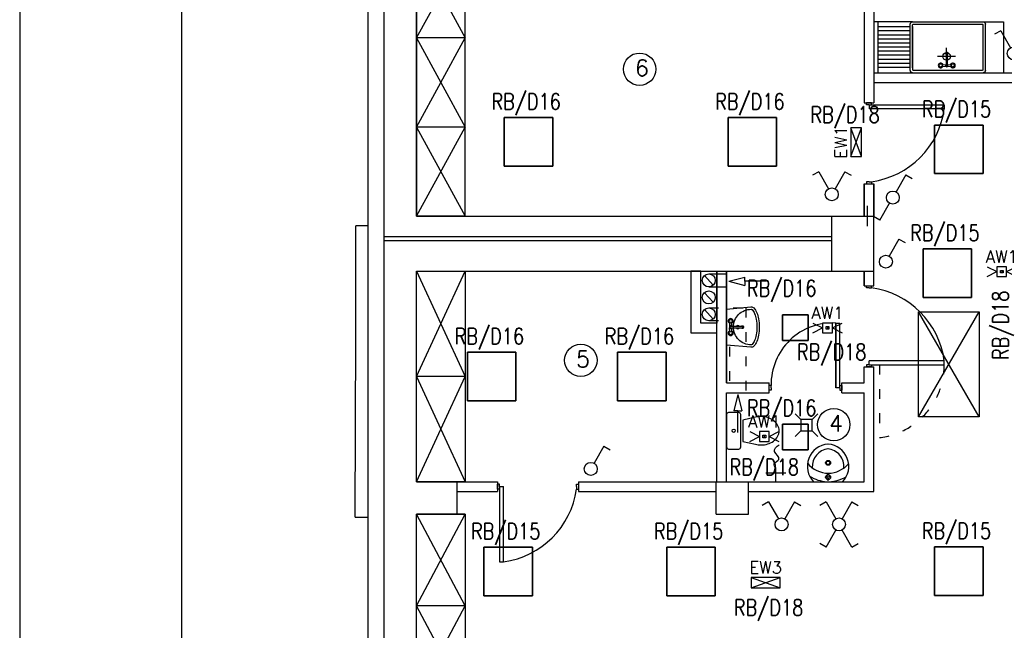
# Model space of a CAD drawing. Header units: inches. Extents: x 6268 to 12323, y 5221 to 42059.
# Tile 69 of 98: x 6268 to 7485, y 31255 to 32008. Entities that reach past the tile are written whole.
import ezdxf
from ezdxf.enums import TextEntityAlignment as Align

# ---------------------------------------------------------------- set-up
doc = ezdxf.new("R2010")
doc.units = ezdxf.units.IN
doc.header["$MEASUREMENT"] = 0
doc.linetypes.add('ACAD_ISO03W100', pattern=[30, 12, -18])
doc.layers.add('2DE_NUMEL', color=1, linetype='Continuous', lineweight=20)
for name, color, linetype in [('CP_LINENORM', 253, 'Continuous'), ('DLXLUM', 1, 'Continuous'), ('E_OPRAWY_LUXIONA', 14, 'Continuous')]:
    doc.layers.add(name, color=color, linetype=linetype)
doc.styles.add('CP_ATTR', font='romans.shx')
doc.styles.get("Standard").update_dxf_attribs({"font": 'txt.shx'})

# ---------------------------------------------------------------- blocks, each defined once
blk = doc.blocks.new('*U1423')
for p, q in [((30, 30), (-30, 30)), ((-30, 30), (-30, -30)), ((-30, 30), (-30, -30)), ((-30, -30), (-30, 30)), ((-30, 30), (-30, 30)), ((30, 30), (-30, 30)), ((-30, 30), (-30, 30)), ((-30, 30), (30, 30)), ((-30, -30), (-30, 30)), ((-30, 30), (30, 30)), ((30, -30), (30, 30)), ((30, 30), (30, 30)), ((30, -30), (30, 30)), ((30, 30), (30, 30)), ((30, 30), (30, -30)), ((30, 30), (30, -30)), ((-30, -30), (30, -30)), ((-30, -30), (-30, -30)), ((-30, -30), (30, -30)), ((30, -30), (-30, -30)), ((-30, -30), (-30, -30)), ((30, -30), (-30, -30)), ((30, -30), (30, -30)), ((30, -30), (30, -30))]:
    blk.add_line(p, q)
blk = doc.blocks.new('*U1336')
for p, q in [((30, 30), (-30, 30)), ((-30, 30), (-30, -30)), ((-30, -30), (-30, 30)), ((-30, 30), (-30, 30)), ((-30, 30), (-30, -30)), ((30, 30), (-30, 30)), ((-30, 30), (-30, 30)), ((-30, 30), (30, 30)), ((-30, 30), (30, 30)), ((-30, -30), (-30, 30)), ((30, -30), (30, 30)), ((30, 30), (30, 30)), ((30, 30), (30, 30)), ((30, 30), (30, -30)), ((30, -30), (30, 30)), ((30, 30), (30, -30)), ((-30, -30), (30, -30)), ((-30, -30), (-30, -30)), ((-30, -30), (30, -30)), ((30, -30), (-30, -30)), ((-30, -30), (-30, -30)), ((30, -30), (-30, -30)), ((30, -30), (30, -30)), ((30, -30), (30, -30))]:
    blk.add_line(p, q)
blk = doc.blocks.new('*U1356')
for p, q in [((30, 30), (-30, 30)), ((-30, 30), (-30, -30)), ((-30, 30), (-30, -30)), ((-30, -30), (-30, 30)), ((-30, 30), (-30, 30)), ((-30, 30), (-30, 30)), ((-30, 30), (30, 30)), ((30, 30), (-30, 30)), ((-30, -30), (-30, 30)), ((-30, 30), (30, 30)), ((30, -30), (30, 30)), ((30, 30), (30, 30)), ((30, -30), (30, 30)), ((30, 30), (30, 30)), ((30, 30), (30, -30)), ((30, 30), (30, -30)), ((-30, -30), (30, -30)), ((-30, -30), (-30, -30)), ((-30, -30), (30, -30)), ((30, -30), (-30, -30)), ((-30, -30), (-30, -30)), ((30, -30), (-30, -30)), ((30, -30), (30, -30)), ((30, -30), (30, -30))]:
    blk.add_line(p, q)
blk = doc.blocks.new('*U1391')
for p, q in [((30, 30), (-30, 30)), ((-30, 30), (-30, -30)), ((-30, 30), (-30, -30)), ((-30, -30), (-30, 30)), ((-30, 30), (-30, 30)), ((30, 30), (-30, 30)), ((-30, 30), (-30, 30)), ((-30, 30), (30, 30)), ((-30, -30), (-30, 30)), ((-30, 30), (30, 30)), ((30, -30), (30, 30)), ((30, 30), (30, 30)), ((30, -30), (30, 30)), ((30, 30), (30, 30)), ((30, 30), (30, -30)), ((30, 30), (30, -30)), ((-30, -30), (30, -30)), ((-30, -30), (30, -30)), ((30, -30), (-30, -30)), ((-30, -30), (-30, -30)), ((-30, -30), (-30, -30)), ((30, -30), (-30, -30)), ((30, -30), (30, -30)), ((30, -30), (30, -30))]:
    blk.add_line(p, q)
blk = doc.blocks.new('*U1404')
for p, q in [((30, 30), (-30, 30)), ((-30, 30), (-30, -30)), ((-30, 30), (-30, -30)), ((-30, -30), (-30, 30)), ((-30, 30), (-30, 30)), ((30, 30), (-30, 30)), ((-30, 30), (-30, 30)), ((-30, 30), (30, 30)), ((-30, -30), (-30, 30)), ((-30, 30), (30, 30)), ((30, -30), (30, 30)), ((30, 30), (30, 30)), ((30, -30), (30, 30)), ((30, 30), (30, 30)), ((30, 30), (30, -30)), ((30, 30), (30, -30)), ((-30, -30), (30, -30)), ((-30, -30), (30, -30)), ((30, -30), (-30, -30)), ((-30, -30), (-30, -30)), ((-30, -30), (-30, -30)), ((30, -30), (-30, -30)), ((30, -30), (30, -30)), ((30, -30), (30, -30))]:
    blk.add_line(p, q)
blk = doc.blocks.new('*U1417')
for p, q in [((16, 16), (-16, 16)), ((-16, 16), (-16, -16)), ((-16, 16), (-16, -16)), ((-16, -16), (-16, 16)), ((-16, 16), (-16, 16)), ((16, 16), (-16, 16)), ((-16, 16), (-16, 16)), ((-16, 16), (16, 16)), ((-16, -16), (-16, 16)), ((-16, 16), (16, 16)), ((16, -16), (16, 16)), ((16, 16), (16, 16)), ((16, -16), (16, 16)), ((16, 16), (16, 16)), ((16, 16), (16, -16)), ((16, 16), (16, -16)), ((-16, -16), (16, -16)), ((-16, -16), (-16, -16)), ((-16, -16), (16, -16)), ((16, -16), (-16, -16)), ((-16, -16), (-16, -16)), ((16, -16), (-16, -16)), ((16, -16), (16, -16)), ((16, -16), (16, -16))]:
    blk.add_line(p, q)
blk = doc.blocks.new('*U1418')
for p, q in [((16, 16), (-16, 16)), ((-16, 16), (-16, -16)), ((-16, 16), (-16, -16)), ((-16, -16), (-16, 16)), ((-16, 16), (-16, 16)), ((16, 16), (-16, 16)), ((-16, 16), (-16, 16)), ((-16, 16), (16, 16)), ((-16, -16), (-16, 16)), ((-16, 16), (16, 16)), ((16, -16), (16, 16)), ((16, 16), (16, 16)), ((16, -16), (16, 16)), ((16, 16), (16, 16)), ((16, 16), (16, -16)), ((16, 16), (16, -16)), ((-16, -16), (16, -16)), ((-16, -16), (-16, -16)), ((-16, -16), (16, -16)), ((16, -16), (-16, -16)), ((-16, -16), (-16, -16)), ((16, -16), (-16, -16)), ((16, -16), (16, -16)), ((16, -16), (16, -16))]:
    blk.add_line(p, q)
blk = doc.blocks.new('*U1419')
for p, q in [((30, 30), (-30, 30)), ((-30, 30), (-30, -30)), ((-30, 30), (-30, -30)), ((-30, -30), (-30, 30)), ((-30, 30), (-30, 30)), ((30, 30), (-30, 30)), ((-30, 30), (-30, 30)), ((-30, 30), (30, 30)), ((-30, -30), (-30, 30)), ((-30, 30), (30, 30)), ((30, -30), (30, 30)), ((30, 30), (30, 30)), ((30, -30), (30, 30)), ((30, 30), (30, 30)), ((30, 30), (30, -30)), ((30, 30), (30, -30)), ((-30, -30), (30, -30)), ((-30, -30), (30, -30)), ((30, -30), (-30, -30)), ((-30, -30), (-30, -30)), ((-30, -30), (-30, -30)), ((30, -30), (-30, -30)), ((30, -30), (30, -30)), ((30, -30), (30, -30))]:
    blk.add_line(p, q)
blk = doc.blocks.new('*U1420')
for p, q in [((30, 30), (-30, 30)), ((-30, 30), (-30, -30)), ((-30, 30), (-30, -30)), ((-30, -30), (-30, 30)), ((-30, 30), (-30, 30)), ((30, 30), (-30, 30)), ((-30, 30), (-30, 30)), ((-30, 30), (30, 30)), ((-30, -30), (-30, 30)), ((-30, 30), (30, 30)), ((30, -30), (30, 30)), ((30, 30), (30, 30)), ((30, -30), (30, 30)), ((30, 30), (30, 30)), ((30, 30), (30, -30)), ((30, 30), (30, -30)), ((-30, -30), (30, -30)), ((-30, -30), (30, -30)), ((30, -30), (-30, -30)), ((-30, -30), (-30, -30)), ((-30, -30), (-30, -30)), ((30, -30), (-30, -30)), ((30, -30), (30, -30)), ((30, -30), (30, -30))]:
    blk.add_line(p, q)
blk = doc.blocks.new('*U1427')
for p, q in [((30, 30), (-30, 30)), ((-30, 30), (-30, -30)), ((-30, 30), (-30, -30)), ((-30, -30), (-30, 30)), ((-30, 30), (-30, 30)), ((30, 30), (-30, 30)), ((-30, 30), (-30, 30)), ((-30, 30), (30, 30)), ((-30, -30), (-30, 30)), ((-30, 30), (30, 30)), ((30, -30), (30, 30)), ((30, 30), (30, 30)), ((30, -30), (30, 30)), ((30, 30), (30, 30)), ((30, 30), (30, -30)), ((30, 30), (30, -30)), ((-30, -30), (30, -30)), ((-30, -30), (30, -30)), ((30, -30), (-30, -30)), ((-30, -30), (-30, -30)), ((-30, -30), (-30, -30)), ((30, -30), (-30, -30)), ((30, -30), (30, -30)), ((30, -30), (30, -30))]:
    blk.add_line(p, q)
blk = doc.blocks.new('*U1430')
for p, q in [((30, 30), (-30, 30)), ((-30, 30), (-30, -30)), ((-30, 30), (-30, -30)), ((-30, -30), (-30, 30)), ((-30, 30), (-30, 30)), ((-30, 30), (-30, 30)), ((-30, 30), (30, 30)), ((30, 30), (-30, 30)), ((-30, -30), (-30, 30)), ((-30, 30), (30, 30)), ((30, -30), (30, 30)), ((30, 30), (30, 30)), ((30, -30), (30, 30)), ((30, 30), (30, 30)), ((30, 30), (30, -30)), ((30, 30), (30, -30)), ((-30, -30), (30, -30)), ((-30, -30), (30, -30)), ((30, -30), (-30, -30)), ((-30, -30), (-30, -30)), ((-30, -30), (-30, -30)), ((30, -30), (-30, -30)), ((30, -30), (30, -30)), ((30, -30), (30, -30))]:
    blk.add_line(p, q)
blk = doc.blocks.new('CPEL_2598')
for p, q in [((-0.4, 0.7), (-0.594, 0.589)), ((-0.4, 0.7), (-0.099, 0.174)), ((0.4, 0.7), (0.099, 0.174)), ((0.4, 0.7), (0.594, 0.589))]:
    blk.add_line(p, q)
blk.add_circle((0, 0), 0.2)
at = {"linetype": 'ByBlock', "style": 'CP_ATTR', "flags": 9}
for tag, p in [('NAME', (-0.092, -0.018)), ('GROUP', (-0.092, -0.018)), ('NUMBER', (-0.092, -0.018)), ('PRODUCER', (-0.092, -0.018)), ('ARTICLE', (-0.092, -0.018)), ('CHARACTER', (-0.092, -0.018)), ('VOLTAGE', (-0.092, -0.019)), ('WEIGHT', (-0.092, -0.018)), ('OTHER', (-0.092, -0.018)), ('PRODUCT-TYPE', (-0.092, -0.019)), ('ORDER-NO', (-0.092, -0.019)), ('POWER', (-0.092, -0.019))]:
    blk.add_attdef(tag, text='', height=0.00005, dxfattribs=at).set_placement(p, align=Align.MIDDLE_LEFT)
blk = doc.blocks.new('CPEL_25941')
for q in [(0.099, 0.174), (0.594, 0.589)]:
    blk.add_line((0.4, 0.7), q)
blk.add_circle((0, 0), 0.2)
at = {"linetype": 'ByBlock', "style": 'CP_ATTR', "flags": 9}
for tag, p in [('NAME', (-0.092, -0.018)), ('GROUP', (-0.092, -0.018)), ('NUMBER', (-0.092, -0.018)), ('PRODUCER', (-0.092, -0.018)), ('ARTICLE', (-0.092, -0.018)), ('CHARACTER', (-0.092, -0.018)), ('VOLTAGE', (-0.092, -0.019)), ('WEIGHT', (-0.092, -0.018)), ('OTHER', (-0.092, -0.018)), ('PRODUCT-TYPE', (-0.092, -0.019)), ('ORDER-NO', (-0.092, -0.019)), ('POWER', (-0.092, -0.019))]:
    blk.add_attdef(tag, text='', height=0.00005, dxfattribs=at).set_placement(p, align=Align.MIDDLE_LEFT)
blk = doc.blocks.new('CPEL_2599')
for p, q in [((0.4, 0.7), (0.099, 0.174)), ((0.4, 0.7), (0.594, 0.589)), ((-0.4, -0.7), (-0.099, -0.174)), ((-0.4, -0.7), (-0.594, -0.589))]:
    blk.add_line(p, q)
blk.add_circle((0, 0), 0.2)
at = {"linetype": 'ByBlock', "style": 'CP_ATTR', "flags": 9}
for tag, p in [('NAME', (-0.092, -0.018)), ('GROUP', (-0.092, -0.018)), ('NUMBER', (-0.092, -0.018)), ('PRODUCER', (-0.092, -0.018)), ('ARTICLE', (-0.092, -0.018)), ('CHARACTER', (-0.092, -0.018)), ('VOLTAGE', (-0.092, -0.019)), ('WEIGHT', (-0.092, -0.018)), ('OTHER', (-0.092, -0.018)), ('PRODUCT-TYPE', (-0.092, -0.019)), ('ORDER-NO', (-0.092, -0.019)), ('POWER', (-0.092, -0.019))]:
    blk.add_attdef(tag, text='', height=0.00005, dxfattribs=at).set_placement(p, align=Align.MIDDLE_LEFT)
blk = doc.blocks.new('CPEL_2600')
for p, q in [((-0.4, 0.7), (-0.594, 0.589)), ((-0.4, 0.7), (-0.099, 0.174)), ((0.4, 0.7), (0.099, 0.174)), ((0.4, 0.7), (0.594, 0.589)), ((-0.4, -0.7), (-0.099, -0.174)), ((0.4, -0.7), (0.099, -0.174)), ((-0.4, -0.7), (-0.594, -0.589)), ((0.4, -0.7), (0.594, -0.589))]:
    blk.add_line(p, q)
blk.add_circle((0, 0), 0.2)
at = {"linetype": 'ByBlock', "style": 'CP_ATTR', "flags": 9}
for tag, p in [('NAME', (-0.092, -0.018)), ('GROUP', (-0.092, -0.018)), ('NUMBER', (-0.092, -0.018)), ('PRODUCER', (-0.092, -0.018)), ('ARTICLE', (-0.092, -0.018)), ('CHARACTER', (-0.092, -0.018)), ('VOLTAGE', (-0.092, -0.019)), ('WEIGHT', (-0.092, -0.018)), ('OTHER', (-0.092, -0.018)), ('PRODUCT-TYPE', (-0.092, -0.019)), ('ORDER-NO', (-0.092, -0.019)), ('POWER', (-0.092, -0.019))]:
    blk.add_attdef(tag, text='', height=0.00005, dxfattribs=at).set_placement(p, align=Align.MIDDLE_LEFT)
blk = doc.blocks.new('AW11')
at = {"layer": 'E_OPRAWY_LUXIONA'}
for p, q in [((-18, 6), (-6, 0)), ((-18, -6), (-6, 0)), ((0, 1.6), (0, -1.6)), ((6, 0), (18, 6)), ((6, 0), (18, -6))]:
    blk.add_line(p, q, dxfattribs=at)
for points in [[(-6, -6), (6, -6), (6, 6), (-6, 6)], [(-1.8, 1.6), (1.8, 1.6), (1.8, -1.6), (-1.8, -1.6)]]:
    blk.add_lwpolyline(points, close=True, dxfattribs=at)
blk.add_attdef('B', text='', height=8, dxfattribs=at).set_placement((0, 11), align=Align.CENTER)
blk = doc.blocks.new('EWW1')
at = {"layer": 'E_OPRAWY_LUXIONA'}
for p, q in [((262875, -591188), (263231, -591318)), ((262875, -591318), (263231, -591188))]:
    blk.add_line(p, q, dxfattribs=at)
at = {"layer": 'E_OPRAWY_LUXIONA', "ltscale": 0.1}
blk.add_lwpolyline([(262875, -591318), (263231, -591318), (263231, -591188), (262875, -591188)], close=True, dxfattribs=at)
at = {"layer": 'E_OPRAWY_LUXIONA'}
blk.add_attdef('H', text='', height=77.4, dxfattribs=at).set_placement((263053, -591140), align=Align.CENTER)
blk = doc.blocks.new('cp_num_el')
at = {"linetype": 'ByBlock', "style": 'CP_ATTR', "width": 0.8, "flags": 12}
blk.add_attdef('VAL', (0, 0), '', height=1, dxfattribs=at)

msp = doc.modelspace()

# ---------------------------------------------------------------- linework, layer by layer
at = {"linetype": 'Continuous'}
msp.add_line((6468.073, 32745.31), (6468.073, 29875.31), dxfattribs=at)
for p, q in [((6698.543, 30772.907), (6698.543, 32375.907)), ((6718.543, 31740.907), (6718.543, 32355.907)), ((6758.543, 31765.907), (6758.543, 32315.907)), ((6758.543, 32315.907), (6758.543, 31765.907)), ((6818.543, 31765.907), (6818.543, 32315.907)), ((7311.543, 32315.907), (7311.543, 31905.907)), ((7323.543, 32315.907), (7323.543, 31905.907)), ((6758.543, 31985.907), (6818.543, 32095.907)), ((6758.543, 32095.907), (6818.543, 31985.907)), ((7371.436, 32005.907), (7323.543, 32005.907)), ((7371.436, 32005.907), (7328.456, 32005.907)), ((7328.456, 32005.907), (7328.456, 31942.907)), ((7368.436, 31999.469), (7328.456, 31999.469)), ((7368.436, 31945.907), (7368.436, 32002.907)), ((7371.436, 32005.907), (7458.436, 32005.907)), ((7371.436, 32005.907), (7413.436, 32005.907)), ((7371.436, 31948.907), (7371.436, 32002.157)), ((7371.436, 31999.907), (7371.436, 31946.657)), ((7372.186, 32002.907), (7413.436, 32002.907)), ((7413.436, 32005.907), (7455.436, 32005.907)), ((7413.436, 32002.907), (7457.686, 32002.907)), ((7458.436, 32005.907), (7483.859, 32005.907)), ((7458.436, 31946.657), (7458.436, 32002.157)), ((7461.436, 31945.907), (7461.436, 32002.907)), ((7483.859, 32005.907), (7483.859, 31942.907)), ((6818.543, 31985.907), (6758.543, 31985.907)), ((6758.543, 31875.907), (6818.543, 31985.907)), ((6758.543, 31985.907), (6818.543, 31875.907)), ((7368.436, 31994.469), (7328.456, 31994.469)), ((7368.436, 31989.469), (7328.456, 31989.469)), ((7368.436, 31984.469), (7328.456, 31984.469)), ((7368.436, 31979.469), (7328.456, 31979.469)), ((7368.436, 31974.469), (7328.456, 31974.469)), ((7413.436, 31951.928), (7413.436, 31973.763)), ((7368.436, 31969.469), (7328.456, 31969.469)), ((7368.436, 31964.469), (7328.456, 31964.469)), ((7424.343, 31963.157), (7402.259, 31963.157)), ((7412.356, 31966.107), (7412.356, 31966.987)), ((7368.436, 31959.469), (7328.456, 31959.469)), ((7368.436, 31954.469), (7328.456, 31954.469)), ((7368.436, 31949.469), (7328.456, 31949.469)), ((7407.906, 31952.78), (7412.757, 31953.144)), ((7407.906, 31951.035), (7412.757, 31950.671)), ((7414.456, 31953.144), (7419.307, 31952.78)), ((7414.456, 31950.671), (7419.307, 31951.035)), ((7323.543, 31942.907), (7498.543, 31942.907)), ((7372.186, 31945.907), (7413.436, 31945.907)), ((7413.436, 31945.907), (7457.686, 31945.907)), ((7413.436, 31945.907), (7457.686, 31945.907)), ((7323.543, 31930.907), (7498.543, 31930.907)), ((7311.543, 31905.907), (7323.543, 31905.907)), ((7314.543, 31903.407), (7314.543, 31905.907)), ((7320.543, 31905.907), (7314.543, 31905.907)), ((7317.543, 31903.407), (7314.543, 31903.407)), ((7317.543, 31903.407), (7317.543, 31898.407)), ((7317.543, 31903.407), (7320.543, 31903.407)), ((7320.543, 31903.407), (7320.543, 31905.907)), ((7320.543, 31903.407), (7410.543, 31903.407)), ((7410.543, 31903.407), (7410.543, 31898.407)), ((7410.543, 31898.407), (7317.543, 31898.407)), ((6818.543, 31875.907), (6758.543, 31875.907)), ((6758.543, 31765.907), (6818.543, 31875.907)), ((6758.543, 31875.907), (6818.543, 31765.907)), ((7311.543, 31805.907), (7311.543, 31765.907)), ((7311.543, 31765.907), (7311.543, 31805.907)), ((7311.543, 31805.907), (7323.543, 31805.907)), ((7317.543, 31808.414), (7314.543, 31808.414)), ((7314.543, 31808.414), (7314.543, 31805.914)), ((7317.543, 31808.414), (7320.543, 31808.414)), ((7320.543, 31808.414), (7320.543, 31805.914)), ((7323.543, 31805.907), (7323.543, 31765.907)), ((7323.543, 31765.907), (7323.543, 31805.907)), ((7315.543, 31753.407), (7315.543, 31778.407)), ((6683.543, 31619.087), (6683.543, 31754.087)), ((6698.543, 31754.087), (6683.543, 31754.087)), ((6758.543, 31765.907), (7271.543, 31765.907)), ((6758.543, 31765.907), (6818.543, 31765.907)), ((6818.543, 31765.907), (6758.543, 31765.907)), ((7271.543, 31697.907), (7271.543, 31765.907)), ((7271.543, 31765.907), (7323.543, 31765.907)), ((7323.543, 31697.907), (7323.543, 31765.907)), ((6718.543, 31740.907), (7271.543, 31740.907)), ((6718.543, 31735.907), (6718.543, 31740.907)), ((6718.543, 30792.907), (6718.543, 31735.907)), ((6718.543, 31735.907), (7271.543, 31735.907)), ((6698.543, 31616.087), (6698.543, 31721.087)), ((6758.543, 31437.907), (6758.543, 31697.907)), ((6758.543, 31697.907), (7271.543, 31697.907)), ((6758.543, 31697.907), (7271.543, 31697.907)), ((6758.543, 31697.907), (6818.543, 31697.907)), ((6758.543, 31567.907), (6818.543, 31697.907)), ((6758.543, 31697.907), (6818.543, 31567.907)), ((6818.543, 31697.907), (6818.543, 31437.907)), ((7109.543, 31697.907), (7097.543, 31697.907)), ((7097.543, 31697.907), (7097.543, 31621.907)), ((7109.543, 31633.907), (7109.543, 31697.907)), ((7119.543, 31694.545), (7141.543, 31694.545)), ((7129.543, 31437.907), (7129.543, 31697.907)), ((7129.543, 31697.907), (7129.543, 31633.907)), ((7141.543, 31559.907), (7141.543, 31697.907)), ((7141.543, 31697.907), (7141.543, 31559.907)), ((7271.543, 31697.907), (7323.543, 31697.907)), ((7311.543, 31679.907), (7311.543, 31697.907)), ((7311.543, 31697.907), (7311.543, 31679.907)), ((7323.543, 31679.907), (7323.543, 31697.907)), ((7125.023, 31680.716), (7114.064, 31692.374)), ((7144.134, 31685.409), (7164.134, 31690.409)), ((7144.134, 31685.409), (7164.134, 31680.409)), ((7164.134, 31685.409), (7164.134, 31690.409)), ((7190.691, 31685.409), (7164.134, 31685.409)), ((7164.134, 31685.409), (7164.134, 31680.409)), ((7125.023, 31659.676), (7114.064, 31671.334)), ((7119.543, 31678.545), (7141.543, 31678.545)), ((7311.543, 31679.907), (7323.543, 31679.907)), ((7314.543, 31677.407), (7314.543, 31679.907)), ((7317.543, 31677.407), (7314.543, 31677.407)), ((7317.543, 31677.407), (7320.543, 31677.407)), ((7320.543, 31677.407), (7320.543, 31679.907)), ((7125.023, 31638.79), (7114.064, 31650.448)), ((7378.543, 31647.907), (7453.543, 31647.907)), ((7378.543, 31517.907), (7378.543, 31647.907)), ((7378.543, 31517.907), (7453.543, 31647.907)), ((7453.543, 31517.907), (7378.543, 31647.907)), ((7453.543, 31647.907), (7453.543, 31517.907)), ((7129.543, 31633.907), (7109.543, 31633.907)), ((7145.673, 31634.608), (7145.31, 31629.757)), ((7147.418, 31634.608), (7147.782, 31629.757)), ((7276.543, 31633.907), (7276.543, 31553.907)), ((7276.543, 31553.907), (7276.543, 31633.907)), ((7276.543, 31633.907), (7281.543, 31633.907)), ((7281.543, 31556.907), (7281.543, 31633.907)), ((7097.543, 31621.907), (7129.543, 31621.907)), ((7145.673, 31623.207), (7145.31, 31628.058)), ((7147.782, 31628.058), (7147.418, 31623.207)), ((7160.746, 31630.157), (7161.626, 31630.157)), ((6682.399, 31394.087), (6683.543, 31619.087)), ((7317.543, 31582.407), (7317.543, 31587.407)), ((7410.543, 31587.407), (7317.543, 31587.407)), ((7410.543, 31582.407), (7410.543, 31587.407)), ((7311.543, 31559.907), (7311.543, 31579.907)), ((7311.543, 31579.907), (7323.543, 31579.907)), ((7317.543, 31582.407), (7314.543, 31582.407)), ((7314.543, 31582.407), (7314.543, 31579.907)), ((7320.543, 31579.907), (7314.543, 31579.907)), ((7317.543, 31582.407), (7320.543, 31582.407)), ((7320.543, 31582.407), (7320.543, 31579.907)), ((7320.543, 31582.407), (7410.543, 31582.407)), ((7320.543, 31582.407), (7330.543, 31582.407)), ((7323.543, 31425.907), (7323.543, 31579.907)), ((6818.543, 31567.907), (6758.543, 31567.907)), ((6758.543, 31437.907), (6818.543, 31567.907)), ((6758.543, 31567.907), (6818.543, 31437.907)), ((7141.543, 31559.907), (7194.043, 31559.907)), ((7194.043, 31547.907), (7194.043, 31559.907)), ((7284.043, 31559.907), (7311.543, 31559.907)), ((7284.043, 31547.907), (7284.043, 31559.907)), ((7141.543, 31437.907), (7141.543, 31547.907)), ((7141.543, 31547.907), (7194.043, 31547.907)), ((7196.543, 31556.907), (7194.043, 31556.907)), ((7196.543, 31550.907), (7194.043, 31550.907)), ((7196.543, 31553.907), (7196.543, 31556.907)), ((7196.543, 31553.907), (7196.543, 31550.907)), ((7281.543, 31553.907), (7276.543, 31553.907)), ((7281.543, 31553.907), (7281.543, 31556.907)), ((7281.543, 31556.907), (7284.043, 31556.907)), ((7281.543, 31553.907), (7281.543, 31550.907)), ((7281.543, 31550.907), (7284.043, 31550.907)), ((7284.043, 31556.907), (7284.043, 31550.907)), ((7284.043, 31547.907), (7311.543, 31547.907)), ((7311.543, 31437.907), (7311.543, 31547.907)), ((7155.293, 31545.442), (7150.293, 31525.442)), ((7155.293, 31545.442), (7160.293, 31525.442)), ((6698.543, 31421.087), (6698.543, 31526.087)), ((7155.293, 31525.442), (7150.293, 31525.442)), ((7155.293, 31498.885), (7155.293, 31525.442)), ((7155.293, 31525.442), (7160.293, 31525.442)), ((7226.455, 31521.756), (7233.455, 31514.756)), ((7247.455, 31514.756), (7233.455, 31514.756)), ((7233.455, 31514.756), (7233.455, 31500.756)), ((7254.455, 31521.756), (7247.455, 31514.756)), ((7247.455, 31507.756), (7247.455, 31514.756)), ((7247.455, 31500.756), (7247.455, 31514.756)), ((7453.543, 31517.907), (7378.543, 31517.907)), ((7226.455, 31493.756), (7233.455, 31500.756)), ((7233.455, 31500.756), (7247.455, 31500.756)), ((7254.455, 31493.756), (7247.455, 31500.756)), ((7202.547, 31437.907), (7202.547, 31455.177)), ((6758.543, 31437.907), (6808.543, 31437.907)), ((6818.543, 31437.907), (6758.543, 31437.907)), ((6808.543, 31397.907), (6808.543, 31437.907)), ((6808.543, 31437.907), (6858.543, 31437.907)), ((6818.543, 31437.907), (6858.543, 31437.907)), ((6858.543, 31437.907), (6858.543, 31425.907)), ((6958.543, 31437.907), (7128.543, 31437.907)), ((6958.543, 31437.907), (6958.543, 31425.907)), ((7128.543, 31437.907), (7168.543, 31437.907)), ((7128.543, 31397.907), (7128.543, 31437.907)), ((7168.543, 31397.907), (7168.543, 31437.907)), ((7168.543, 31437.907), (7311.543, 31437.907)), ((7190.193, 31448.892), (7214.9, 31448.892)), ((7248.964, 31437.907), (7284.964, 31437.907)), ((7266.438, 31446.676), (7266.438, 31448.436)), ((7266.438, 31439.455), (7266.438, 31440.664)), ((7267.365, 31446.695), (7267.365, 31448.406)), ((7267.365, 31439.455), (7267.365, 31440.645)), ((6808.543, 31425.907), (6858.543, 31425.907)), ((6861.043, 31434.907), (6858.543, 31434.907)), ((6858.543, 31428.907), (6858.543, 31434.907)), ((6861.043, 31428.907), (6858.543, 31428.907)), ((6861.043, 31431.907), (6861.043, 31434.907)), ((6861.043, 31431.907), (6866.043, 31431.907)), ((6861.043, 31431.907), (6861.043, 31428.907)), ((6861.043, 31428.907), (6861.043, 31338.907)), ((6866.043, 31338.907), (6866.043, 31431.907)), ((6956.043, 31431.907), (6956.043, 31434.907)), ((6956.043, 31434.907), (6958.543, 31434.907)), ((6956.043, 31431.907), (6956.043, 31428.907)), ((6956.043, 31428.907), (6958.543, 31428.907)), ((6958.543, 31425.907), (7128.543, 31425.907)), ((7168.543, 31425.907), (7323.543, 31425.907)), ((6682.399, 31394.087), (6698.543, 31394.087)), ((6758.543, 30832.907), (6758.543, 31397.907)), ((6758.543, 31397.907), (6808.543, 31397.907)), ((6758.543, 31397.907), (6808.543, 31397.907)), ((6758.543, 31397.907), (6818.543, 31397.907)), ((6818.543, 31397.907), (6758.543, 31397.907)), ((6758.543, 31284.907), (6818.543, 31397.907)), ((6818.543, 31284.907), (6758.543, 31397.907)), ((6818.543, 31397.907), (6818.543, 30832.907)), ((7128.543, 31397.907), (7168.543, 31397.907)), ((6861.043, 31338.907), (6866.043, 31338.907)), ((6818.543, 31284.907), (6758.543, 31284.907)), ((6758.543, 31171.907), (6818.543, 31284.907)), ((6818.543, 31171.907), (6758.543, 31284.907))]:
    msp.add_line(p, q)
at = {"linetype": 'ACAD_ISO03W100'}
for p, q in [((7119.543, 31652.619), (7165.337, 31652.619)), ((7165.337, 31652.619), (7165.337, 31547.907)), ((7119.543, 31636.893), (7145.337, 31636.893)), ((7145.337, 31634.619), (7145.337, 31547.907)), ((7330.543, 31582.407), (7330.543, 31492.407))]:
    msp.add_line(p, q, dxfattribs=at)
for points in [[(7412.45, 31966.551, 0.10454597), (7412.356, 31966.107, 0.10454597), (7412.45, 31965.664, 0.10079648), (7412.722, 31965.28)], [(7414.856, 31966.107), (7414.856, 31966.987, 0.10454597), (7414.762, 31967.431, 0.10079648), (7414.49, 31967.815, 0.09591072), (7414.088, 31968.067, 0.09272045), (7413.606, 31968.157, 0.09272045), (7413.124, 31968.067, 0.09591072), (7412.722, 31967.815, 0.10079648), (7412.45, 31967.431)], [(7413.606, 31967.277, 0.09272045), (7413.124, 31967.187, 0.09591072), (7412.722, 31966.935, 0.10079648), (7412.45, 31966.551)], [(7412.816, 31966.389, 0.10454597), (7412.756, 31966.107), (7412.756, 31951.907, 1), (7414.456, 31951.907), (7414.456, 31966.107, 0.10454597), (7414.397, 31966.389)], [(7414.762, 31966.551, 0.10079648), (7414.49, 31966.935, 0.09591072), (7414.088, 31967.187)], [(7414.456, 31965.25, 0.00914131), (7414.49, 31965.28, 0.10079648), (7414.762, 31965.664, 0.10454597), (7414.856, 31966.107, 0.10454597), (7414.762, 31966.551)], [(7171.503, 31603.926), (7141.543, 31606.666), (7141.543, 31651.148), (7171.503, 31653.889, -0.02280923), (7171.91, 31653.907, -0.20345275), (7175.128, 31652.542, -0.09716323), (7178.981, 31646.585, -0.05413092), (7181.071, 31639.101, -0.04107152), (7181.91, 31628.907, -0.04107152), (7181.071, 31618.713, -0.05413092), (7178.981, 31611.23, -0.09716323), (7175.128, 31605.273, -0.20345275), (7171.91, 31603.907, -0.20345275)], [(7171.776, 31650.901, -0.02280923), (7171.91, 31650.907, -0.20345275), (7172.97, 31650.458, -0.09716323), (7176.196, 31645.471, -0.05413092), (7178.112, 31638.611, -0.04107152), (7178.91, 31628.907, -0.04107152), (7178.112, 31619.204, -0.05413092), (7176.196, 31612.344, -0.09716323), (7172.97, 31607.357, -0.20345275), (7171.91, 31606.907, -0.0984914), (7163.491, 31608.582, -0.0984914), (7156.354, 31613.351, -0.0984914), (7151.585, 31620.488, -0.0984914), (7149.91, 31628.907, -0.0984914), (7151.585, 31637.326, -0.0984914), (7156.354, 31644.464, -0.0984914), (7163.491, 31649.233, -0.0984914), (7171.91, 31650.907)], [(7161.028, 31629.698, 0.10454597), (7160.746, 31629.757), (7146.546, 31629.757, 1), (7146.546, 31628.057), (7160.746, 31628.057, 0.10454597), (7161.028, 31628.117)], [(7159.888, 31628.057, 0.00914131), (7159.919, 31628.023, 0.10079648), (7160.302, 31627.751, 0.10454597), (7160.746, 31627.657, 0.10454597), (7161.19, 31627.751)], [(7161.19, 31630.063, 0.10454597), (7160.746, 31630.157, 0.10454597), (7160.302, 31630.063, 0.10079648), (7159.919, 31629.791)], [(7160.746, 31627.657), (7161.626, 31627.657, 0.10454597), (7162.07, 31627.751, 0.10079648), (7162.453, 31628.023, 0.09591072), (7162.706, 31628.425, 0.09272045), (7162.796, 31628.907, 0.09272045), (7162.706, 31629.389, 0.09591072), (7162.453, 31629.791, 0.10079648), (7162.07, 31630.063)], [(7161.916, 31628.907, 0.09272045), (7161.826, 31629.389, 0.09591072), (7161.573, 31629.791, 0.10079648), (7161.19, 31630.063)], [(7161.19, 31627.751, 0.10079648), (7161.573, 31628.023, 0.09591072), (7161.826, 31628.425)], [(7192.389, 31517.136, 0.07203938), (7184.043, 31518.345, 0.05824006), (7177.26, 31517.552)], [(7204.645, 31493.788, 0.13213816), (7206.543, 31500.845, 0.13213816), (7204.645, 31507.901)]]:
    msp.add_lwpolyline(points, format="xyb")
msp.add_lwpolyline([(7159.043, 31480.845), (7159.043, 31520.845, 0.41421356), (7156.543, 31523.345), (7144.043, 31523.345, 0.41421356), (7141.543, 31520.845), (7141.543, 31480.845, 0.41421356), (7144.043, 31478.345), (7156.543, 31478.345, 0.41421356)], format="xyb", close=True)
msp.add_lwpolyline([(7177.26, 31517.552), (7161.526, 31513.918), (7161.526, 31487.771), (7177.26, 31484.138)])
for centre, radius in [((7034.067, 31947.259), 20), ((7413.436, 31963.157), 4.65), ((7406.106, 31951.907), 2), ((7421.106, 31951.907), 2), ((7119.543, 31686.545), 8), ((7119.543, 31665.505), 8), ((7119.543, 31644.619), 8), ((7146.546, 31636.407), 2), ((7146.546, 31621.407), 2), ((6961.45, 31587.838), 20), ((7273.974, 31508.407), 20), ((7150.293, 31500.845), 1.959), ((7266.964, 31461.267), 3.052), ((7266.964, 31461.267), 2.152), ((7266.964, 31443.67), 3.052), ((7266.964, 31443.67), 1.552)]:
    msp.add_circle(centre, radius)
at = {"extrusion": (0, 0, -1)}
for centre, radius, start, end in [((-7371.436, 32002.907), 3, 0, 90), ((-7372.186, 32002.157), 0.75, 0, 90), ((-7457.686, 32002.157), 0.75, 90, 180), ((-7458.436, 32002.907), 3, 90, 180), ((-7371.436, 31945.907), 3, 270, 0), ((-7372.186, 31946.657), 0.75, 270, 0), ((-7457.686, 31946.657), 0.75, 180, 270), ((-7458.436, 31945.907), 3, 180, 270)]:
    msp.add_arc(centre, radius, start, end, dxfattribs=at)
for centre, radius, start, end in [((7413.453, 31966.987), 1.097, 156.126554, 180), ((7413.575, 31966.191), 1.248, 226.896539, 228.991509), ((7413.527, 31966.074), 0.778, 133.103461, 156.126554), ((7413.575, 31966.023), 0.848, 111.189373, 133.103461), ((7413.606, 31965.943), 0.934, 90, 111.189373), ((7413.606, 31965.943), 1.334, 68.810627, 90), ((7413.606, 31965.943), 0.934, 68.810627, 90), ((7413.637, 31966.023), 0.848, 46.896539, 68.810627), ((7413.685, 31966.074), 0.778, 23.873446, 46.896539), ((7406.106, 31951.907), 3, 18.479542, 341.520458), ((7413.606, 31951.907), 1.5, 124.518103, 55.481897), ((7421.106, 31951.907), 3, 198.479542, 161.520458), ((7305.966, 31912.992), 105.589, 277.935194, 352.060744), ((7305.952, 31572.816), 105.604, 7.942007, 82.057993), ((7146.546, 31636.407), 3, 288.479544, 251.520456), ((7272.432, 31558.121), 75.898, 86.894623, 180.915995), ((7146.546, 31621.407), 3, 108.479544, 71.520456), ((7146.546, 31628.907), 1.5, 34.518109, 325.481891), ((7155.41, 31628.907), 2, 25.150661, 154.849339), ((7155.41, 31628.907), 2, 205.150661, 334.849339), ((7160.83, 31628.938), 1.248, 136.896553, 138.991514), ((7160.713, 31628.986), 0.778, 43.103447, 66.126548), ((7160.713, 31628.828), 0.778, 293.873452, 316.896553), ((7160.662, 31628.938), 0.848, 21.189371, 43.103447), ((7160.662, 31628.876), 0.848, 316.896553, 338.810629), ((7160.582, 31628.907), 0.934, 0, 21.189371), ((7160.582, 31628.907), 0.934, 338.810629, 0), ((7161.626, 31629.06), 1.097, 66.126548, 90), ((7160.582, 31628.907), 1.334, 338.810629, 0), ((7185.776, 31494.786), 23.308, 54.462314, 73.518273), ((7188.426, 31498.496), 18.749, 30.109408, 54.462314), ((7185.776, 31506.904), 23.308, 286.481727, 305.537686), ((7188.426, 31503.194), 18.749, 305.537686, 329.890592), ((7184.043, 31512.761), 29.417, 256.667411, 270), ((7184.043, 31512.761), 29.417, 270, 286.481727), ((7268.981, 31456.892), 27.589, 94.707031, 223.483257), ((7268.981, 31456.892), 21.589, 94.707031, 184.316554), ((7264.946, 31456.892), 21.589, 354.470346, 85.292969), ((7264.946, 31456.892), 27.589, 316.516743, 85.292969), ((7268.232, 31483.215), 34.825, 220.262848, 268.39624), ((7266.283, 31483.215), 34.825, 271.60376, 318.317075), ((7268.232, 31483.215), 45.325, 237.960598, 266.434759), ((7266.35, 31483.074), 45.171, 272.746979, 300.80174), ((6851.452, 31443.499), 105.604, 277.942007, 352.057979)]:
    msp.add_arc(centre, radius, start, end)
at = {"linetype": 'ACAD_ISO03W100'}
msp.add_arc((7320.18, 31582.174), 90.363, 276.585075, 0.147846, dxfattribs=at)
msp.add_spline([(7202.547, 31455.177), (7200.294, 31459.865), (7206.239, 31465.55), (7200.822, 31475.333), (7206.503, 31483.662)], degree=3)
at = {"layer": 'CP_LINENORM', "linetype": 'Continuous'}
msp.add_line((6268.073, 32795.31), (6268.073, 29825.31), dxfattribs=at)

# ---------------------------------------------------------------- block references
at = {"layer": '2DE_NUMEL'}
ref = msp.add_blockref('cp_num_el', (6851.001, 31914.586), dxfattribs=dict(at, xscale=-20, yscale=20, zscale=15, rotation=179.9999999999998))
ref.add_attrib('VAL', 'RB/D16', (6851.001, 31897.386), dxfattribs={"layer": '0', "linetype": 'ByBlock', "height": 20, "rotation": 720, "style": 'CP_ATTR', "width": 0.8, "flags": 12})
ref = msp.add_blockref('cp_num_el', (7127.501, 31914.586), dxfattribs=dict(at, xscale=-20, yscale=20, zscale=15, rotation=179.9999999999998))
ref.add_attrib('VAL', 'RB/D16', (7127.501, 31897.386), dxfattribs={"layer": '0', "linetype": 'ByBlock', "height": 20, "rotation": 720, "style": 'CP_ATTR', "width": 0.8, "flags": 12})
ref = msp.add_blockref('cp_num_el', (7245.076, 31898.445), dxfattribs=dict(at, xscale=-20, yscale=20, zscale=15, rotation=179.9999999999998))
ref.add_attrib('VAL', 'RB/D18', (7245.076, 31881.245), dxfattribs={"layer": '0', "linetype": 'ByBlock', "height": 20, "rotation": 720, "style": 'CP_ATTR', "width": 0.8, "flags": 12})
ref = msp.add_blockref('cp_num_el', (7382.751, 31905.345), dxfattribs=dict(at, xscale=-20, yscale=20, zscale=15, rotation=179.9999999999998))
ref.add_attrib('VAL', 'RB/D15', (7382.751, 31888.145), dxfattribs={"layer": '0', "linetype": 'ByBlock', "height": 20, "rotation": 720, "style": 'CP_ATTR', "width": 0.8, "flags": 12})
ref = msp.add_blockref('cp_num_el', (7368.448, 31752.505), dxfattribs=dict(at, xscale=-20, yscale=20, zscale=15, rotation=179.9999999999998))
ref.add_attrib('VAL', 'RB/D15', (7368.448, 31735.305), dxfattribs={"layer": '0', "linetype": 'ByBlock', "height": 20, "rotation": 720, "style": 'CP_ATTR', "width": 0.8, "flags": 12})
ref = msp.add_blockref('cp_num_el', (7166.751, 31684.038), dxfattribs=dict(at, xscale=-20, yscale=20, zscale=15, rotation=179.9999999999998))
ref.add_attrib('VAL', 'RB/D16', (7166.751, 31666.838), dxfattribs={"layer": '0', "linetype": 'ByBlock', "height": 20, "rotation": 720, "style": 'CP_ATTR', "width": 0.8, "flags": 12})
ref = msp.add_blockref('cp_num_el', (7472.8, 31588.164), dxfattribs=dict(at, xscale=-20, yscale=20, zscale=15, rotation=269.9999999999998))
ref.add_attrib('VAL', 'RB/D18', (7490, 31588.164), dxfattribs={"layer": '0', "linetype": 'ByBlock', "height": 20, "rotation": 810, "style": 'CP_ATTR', "width": 0.8, "flags": 12})
ref = msp.add_blockref('cp_num_el', (6805.501, 31624.919), dxfattribs=dict(at, xscale=-20, yscale=20, zscale=15, rotation=179.9999999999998))
ref.add_attrib('VAL', 'RB/D16', (6805.501, 31607.719), dxfattribs={"layer": '0', "linetype": 'ByBlock', "height": 20, "rotation": 720, "style": 'CP_ATTR', "width": 0.8, "flags": 12})
ref = msp.add_blockref('cp_num_el', (6991.001, 31624.919), dxfattribs=dict(at, xscale=-20, yscale=20, zscale=15, rotation=179.9999999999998))
ref.add_attrib('VAL', 'RB/D16', (6991.001, 31607.719), dxfattribs={"layer": '0', "linetype": 'ByBlock', "height": 20, "rotation": 720, "style": 'CP_ATTR', "width": 0.8, "flags": 12})
ref = msp.add_blockref('cp_num_el', (7228.533, 31605.371), dxfattribs=dict(at, xscale=-20, yscale=20, zscale=15, rotation=179.9999999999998))
ref.add_attrib('VAL', 'RB/D18', (7228.533, 31588.171), dxfattribs={"layer": '0', "linetype": 'ByBlock', "height": 20, "rotation": 720, "style": 'CP_ATTR', "width": 0.8, "flags": 12})
ref = msp.add_blockref('cp_num_el', (7166.751, 31536.203), dxfattribs=dict(at, xscale=-20, yscale=20, zscale=15, rotation=179.9999999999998))
ref.add_attrib('VAL', 'RB/D16', (7166.751, 31519.003), dxfattribs={"layer": '0', "linetype": 'ByBlock', "height": 20, "rotation": 720, "style": 'CP_ATTR', "width": 0.8, "flags": 12})
ref = msp.add_blockref('cp_num_el', (7145.197, 31463.361), dxfattribs=dict(at, xscale=-20, yscale=20, zscale=15, rotation=179.9999999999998))
ref.add_attrib('VAL', 'RB/D18', (7145.197, 31446.161), dxfattribs={"layer": '0', "linetype": 'ByBlock', "height": 20, "rotation": 720, "style": 'CP_ATTR', "width": 0.8, "flags": 12})
ref = msp.add_blockref('cp_num_el', (7382.751, 31384.594), dxfattribs=dict(at, xscale=-20, yscale=20, zscale=15, rotation=179.9999999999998))
ref.add_attrib('VAL', 'RB/D15', (7382.751, 31367.394), dxfattribs={"layer": '0', "linetype": 'ByBlock', "height": 20, "rotation": 720, "style": 'CP_ATTR', "width": 0.8, "flags": 12})
ref = msp.add_blockref('cp_num_el', (6825.751, 31384.086), dxfattribs=dict(at, xscale=-20, yscale=20, zscale=15, rotation=179.9999999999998))
ref.add_attrib('VAL', 'RB/D15', (6825.751, 31366.886), dxfattribs={"layer": '0', "linetype": 'ByBlock', "height": 20, "rotation": 720, "style": 'CP_ATTR', "width": 0.8, "flags": 12})
ref = msp.add_blockref('cp_num_el', (7051.751, 31384.086), dxfattribs=dict(at, xscale=-20, yscale=20, zscale=15, rotation=179.9999999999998))
ref.add_attrib('VAL', 'RB/D15', (7051.751, 31366.886), dxfattribs={"layer": '0', "linetype": 'ByBlock', "height": 20, "rotation": 720, "style": 'CP_ATTR', "width": 0.8, "flags": 12})
ref = msp.add_blockref('cp_num_el', (7150.527, 31289.905), dxfattribs=dict(at, xscale=-20, yscale=20, zscale=15, rotation=179.9999999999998))
ref.add_attrib('VAL', 'RB/D18', (7150.527, 31272.705), dxfattribs={"layer": '0', "linetype": 'ByBlock', "height": 20, "rotation": 720, "style": 'CP_ATTR', "width": 0.8, "flags": 12})
at = {"layer": 'DLXLUM', "xscale": 40, "yscale": 40, "zscale": 50}
for name, p in [('CPEL_2598', (7496.316, 31966.829)), ('CPEL_2598', (7271.543, 31792.774)), ('CPEL_2599', (7346.973, 31788.791)), ('CPEL_25941', (7338.386, 31709.641)), ('CPEL_25941', (6973.756, 31453.786)), ('CPEL_2598', (7209.455, 31385.236)), ('CPEL_2600', (7280.477, 31385.236))]:
    msp.add_blockref(name, p, dxfattribs=at)
at = {"layer": 'DLXLUM'}
for name, p in [('*U1427', (6896.793, 31857.574)), ('*U1430', (7173.293, 31857.574)), ('*U1336', (7428.543, 31848.333)), ('*U1356', (7414.24, 31695.493)), ('*U1418', (7226.543, 31628.17)), ('*U1419', (6851.293, 31567.907)), ('*U1420', (7036.793, 31567.907)), ('*U1417', (7226.543, 31493.191)), ('*U1391', (6871.543, 31327.074)), ('*U1404', (7097.543, 31327.074)), ('*U1423', (7428.543, 31327.582))]:
    msp.add_blockref(name, p, dxfattribs=at)
ref = msp.add_blockref('AW11', (7481.606, 31697.354), dxfattribs=at)
ref.add_attrib('B', 'AW1', dxfattribs={"layer": 'E_OPRAWY_LUXIONA', "height": 15}).set_placement((7481.606, 31708.354), align=Align.CENTER)
ref = msp.add_blockref('AW11', (7266.235, 31627.886), dxfattribs=at)
ref.add_attrib('B', 'AW1', dxfattribs={"layer": 'E_OPRAWY_LUXIONA', "height": 15}).set_placement((7266.235, 31638.886), align=Align.CENTER)
ref = msp.add_blockref('AW11', (7188.081, 31493.756), dxfattribs=at)
ref.add_attrib('B', 'AW1', dxfattribs={"layer": 'E_OPRAWY_LUXIONA', "height": 15}).set_placement((7188.081, 31504.756), align=Align.CENTER)
at = {"layer": 'E_OPRAWY_LUXIONA'}
ref = msp.add_blockref('EWW1', (-51853.902, 5619.929), dxfattribs=dict(at, xscale=0.09999999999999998, yscale=0.09999999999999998, zscale=0.09999999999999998, rotation=89.93413448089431))
ref.add_attrib('H', 'EW1', dxfattribs={"height": 15, "rotation": 1169.934134}).set_placement((7290.289, 31857.207), align=Align.CENTER)
ref = msp.add_blockref('EWW1', (-19047.462, 90468.849), dxfattribs=dict(at, xscale=0.09999999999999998, yscale=0.09999999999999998, zscale=0.09999999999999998, rotation=359.9341344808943))
ref.add_attrib('H', 'EW3', dxfattribs={"height": 15, "rotation": 1439.934134}).set_placement((7189.815, 31324.659), align=Align.CENTER)

# ---------------------------------------------------------------- texts
at = {"char_height": 20, "attachment_point": 1}
for s, insert in [('6', (7028.309, 31958.883)), ('5', (6955.692, 31599.462)), ('4', (7268.217, 31520.031))]:
    msp.add_mtext_dynamic_manual_height_columns(s, width=68.36029, gutter_width=12.5, heights=[-20], dxfattribs=dict(at, insert=insert))

doc.saveas('drawing.dxf')
